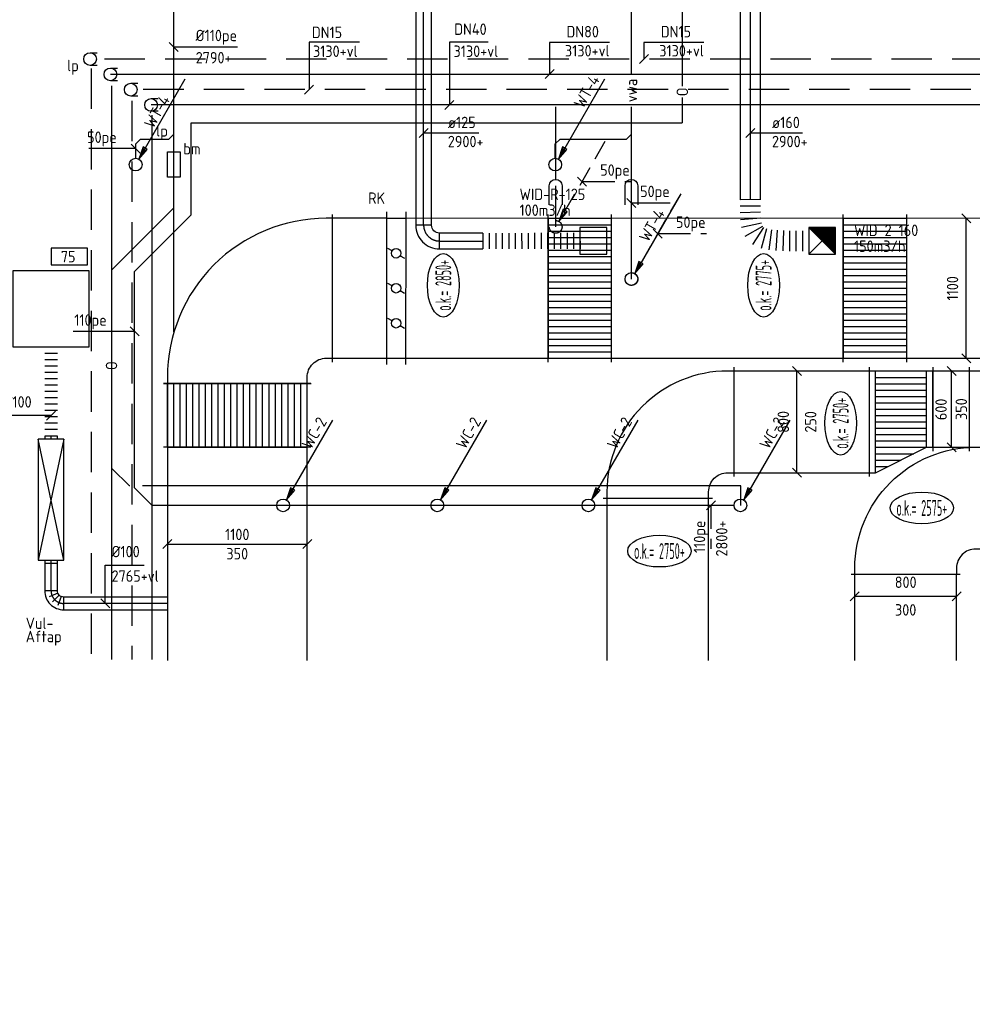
# Model space of a CAD drawing. Header units: millimetres. Extents: x 83336 to 140913, y 137697 to 176199.
# Tile 4 of 45: x 93588 to 101081, y 137697 to 145439. Entities that reach past the tile are written whole.
import ezdxf
from ezdxf.enums import TextEntityAlignment as Align

# ---------------------------------------------------------------- set-up
doc = ezdxf.new("R2010")
doc.units = ezdxf.units.MM
doc.header["$LTSCALE"] = 50
for name, pattern in [('CENTER2', [28.575, 19.05, -3.175, 3.175, -3.175]), ('DASHED2', [9.525, 6.35, -3.175]), ('HIDDEN', [9.525, 6.35, -3.175]), ('HIDDEN2', [4.7625, 3.175, -1.5875])]:
    doc.linetypes.add(name, pattern=pattern)
doc.layers.get('0').update_dxf_attribs({"linetype": 'CONTINUOUS'})
for name, color, linetype in [('0T_BIJSCHRIFT', 7, 'CONTINUOUS'), ('WL5-----_HIDDEN', 8, 'CONTINUOUS'), ('WL52----_PIJL', 2, 'CONTINUOUS'), ('WL520000_VWA', 4, 'CONTINUOUS'), ('WL522---_ONTL', 4, 'CONTINUOUS'), ('WL5501--_GKW-A', 4, 'CONTINUOUS'), ('WL5502--_GKW-R', 4, 'HIDDEN'), ('WL5502--_SYMBOOL', 2, 'CONTINUOUS'), ('WL5611--_CV-A', 3, 'CONTINUOUS'), ('WL5611--_SYMBOOL', 2, 'CONTINUOUS'), ('WL5612--_CV-R', 3, 'DASHED2'), ('WL5771--_T_FLEX-C', 2, 'CONTINUOUS'), ('WL5771--_T_KANAAL-C', 3, 'CONTINUOUS'), ('WL5771--_T_KANAAL-H', 1, 'CONTINUOUS'), ('WL5771--_T_ORNAMENT-C', 2, 'CONTINUOUS'), ('WL5772--_R_FLEX-C', 2, 'CONTINUOUS'), ('WL5772--_R_KANAAL-C', 4, 'CONTINUOUS'), ('WL5772--_R_KANAAL-H', 1, 'CONTINUOUS'), ('WL5772--_R_ORNAMENT-C', 2, 'CONTINUOUS'), ('WL5773--_HARTLIJN', 1, 'CENTER2'), ('WM520---_MATEN-B', 1, 'CONTINUOUS'), ('WM550---_MATEN-B', 1, 'CONTINUOUS'), ('WM5502--_MATEN-B', 1, 'CONTINUOUS'), ('WM560---_MATEN-B', 1, 'CONTINUOUS'), ('WM5612--_MATEN-B', 1, 'CONTINUOUS'), ('WM570---_R_MATEN-B', 1, 'CONTINUOUS'), ('WM570---_T_MATEN-B', 1, 'CONTINUOUS'), ('WM5771--_T_MATEN-B', 1, 'CONTINUOUS'), ('WT520---_CODE', 7, 'CONTINUOUS'), ('WT522---_CODE', 1, 'CONTINUOUS'), ('WT530---_CODE', 7, 'CONTINUOUS'), ('WT5771--_BIJSCHRIFT', 7, 'CONTINUOUS')]:
    doc.layers.add(name, color=color, linetype=linetype)
doc.styles.add('LZ-MAATVOEREN', font='simplex.shx')
doc.styles.add('MAATVOERING', font='iso.shx')
doc.styles.add('NORATT', font='isocp.shx')
doc.styles.add('NORTXT', font='isocp.shx')
doc.styles.add('SA-BEMATEN', font='iso.shx')
doc.styles.add('Smalschuin', font='isocp.shx')

# ---------------------------------------------------------------- blocks, each defined once
blk = doc.blocks.new('SS52PY02')
for points in [[(7.747, 13.4112), (0.508, 0.8636), (1.8288, 2.3876), (1.1684, 2.7686), (0.508, 0.8636)], [(1.2446, 2.54), (0.7366, 1.397)], [(0.8636, 1.3462), (1.6002, 2.3368)]]:
    blk.add_lwpolyline(points)
blk.add_circle((0, 0), 1)
blk = doc.blocks.new('MVLINE')
blk.add_line((35.4, -35.4), (-35.4, 35.4))
blk = doc.blocks.new('ORN_A_')
blk.add_lwpolyline([(-0.5, 0.5), (-0.5, -0.5), (0.5, -0.5), (0.5, 0.5)], close=True)
at = {"color": 1, "style": 'LZ-MAATVOEREN', "flags": 9}
for tag, p in [('ROS_TYPE', (0.633, 0.683)), ('ROS_M3H', (0.633, 0.483)), ('ROS_ZIJDE', (0.633, 0.283)), ('ROS_STAT', (0.633, 0.083))]:
    blk.add_attdef(tag, p, '', height=0.125, dxfattribs=at)
blk = doc.blocks.new('*X281')
at = {"color": 0}
for p, q in [((0.4, -0.4), (0.4, 0.4)), ((0.45, -0.45), (0.45, 0.45)), ((0.05, -0.05), (0.05, 0.05)), ((0.1, -0.1), (0.1, 0.1)), ((0.15, -0.15), (0.15, 0.15)), ((0.2, -0.2), (0.2, 0.2)), ((0.25, -0.25), (0.25, 0.25)), ((0.3, -0.3), (0.3, 0.3)), ((0.35, -0.35), (0.35, 0.35))]:
    blk.add_line(p, q, dxfattribs=at)
blk = doc.blocks.new('ORN_T_2R')
for p, q in [((-0.5, -0.5), (0.5, 0.5)), ((-0.5, 0.5), (0.5, -0.5))]:
    blk.add_line(p, q)
blk.add_lwpolyline([(0.5, -0.5), (0.5, 0.5), (-0.5, 0.5), (-0.5, -0.5)], close=True)
for rotation in [90, 180]:
    blk.add_blockref('*X281', (0, 0), dxfattribs=dict(rotation=rotation))
at = {"color": 1, "style": 'LZ-MAATVOEREN', "flags": 9}
for tag, p in [('ROS_TYPE', (0.633, 0.683)), ('ROS_M3H', (0.633, 0.483)), ('ROS_ZIJDE', (0.633, 0.283)), ('ROS_STAT', (0.633, 0.083))]:
    blk.add_attdef(tag, p, '', height=0.125, dxfattribs=at)
blk = doc.blocks.new('OBO12500090H')
blk.add_lwpolyline([(62.5, -125, 0.414214), (-125, 62.5), (-125, -62.5, -0.414214), (-62.5, -125)], format="xyb", close=True)
at = {"invisible_edges": 15}
for points in [[(-114.1, -63.4), (-92.4, 59.7), (-125, 62.5), (-125, -62.5)], [(-103.6, -66.3), (-60.9, 51.2), (-92.4, 59.7), (-114.1, -63.4)], [(-93.8, -70.9), (-31.3, 37.4), (-60.9, 51.2), (-103.6, -66.3)], [(-84.8, -77.1), (-4.5, 18.6), (-31.3, 37.4), (-93.8, -70.9)], [(-77.1, -84.8), (18.6, -4.5), (-4.5, 18.6), (-84.8, -77.1)], [(-70.9, -93.8), (37.4, -31.3), (18.6, -4.5), (-77.1, -84.8)], [(-66.3, -103.6), (51.2, -60.9), (37.4, -31.3), (-70.9, -93.8)], [(-63.4, -114.1), (59.7, -92.4), (51.2, -60.9), (-66.3, -103.6)], [(-62.5, -125), (62.5, -125), (59.7, -92.4), (-63.4, -114.1)]]:
    blk.add_3dface(points, dxfattribs=at)
at = {"layer": 'WL5773--_HARTLIJN'}
blk.add_arc((-125, -125), 125, 0, 90, dxfattribs=at)
blk = doc.blocks.new('KARO')
for p, q in [((1, 0.5), (0, 0.5)), ((0, -0.5), (1, -0.5))]:
    blk.add_line(p, q)
at = {"layer": 'WL5773--_HARTLIJN'}
blk.add_line((0, 0), (1, 0), dxfattribs=at)
blk = doc.blocks.new('FLLINE125')
blk.add_line((0, -62.5), (0, 62.5))
blk = doc.blocks.new('OEX1250076500-0')
at = {"rotation": 180.0991736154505}
for p in [(0, 0), (51, 0.1), (102, 0.2), (152.9, 0.3), (203.9, 0.4), (254.9, 0.4), (305.9, 0.5), (356.9, 0.6), (407.8, 0.7), (458.8, 0.8), (509.8, 0.9), (560.8, 1), (611.8, 1.1), (662.7, 1.1), (713.7, 1.2), (764.7, 1.3)]:
    blk.add_blockref('FLLINE125', p, dxfattribs=at)
blk = doc.blocks.new('FLLINE160')
blk.add_line((0, -80), (0, 80))
blk = doc.blocks.new('OEX1600070900')
for p, rotation in [((0, 0), 90.2732687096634), ((0.1, -50.6), 90.2732687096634), ((0.7, -101.2), 91.42300957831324), ((3.1, -151.8), 94.41091483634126), ((9.7, -201.9), 101.6996991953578), ((26.4, -249.6), 119.1811901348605), ((60.5, -286.3), 146.7018512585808), ((106.9, -306.1), 164.6416159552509), ((156.5, -315.6), 172.6388763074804), ((206.9, -320.3), 176.4017974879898), ((257.5, -322.5), 178.3226969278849), ((308.1, -323.5), 179.3382221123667), ((358.8, -323.8), 179.8627008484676), ((409.4, -323.8), 180.1012897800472), ((460, -323.7), 180.1012897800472)]:
    blk.add_blockref('FLLINE160', p, dxfattribs=dict(rotation=rotation))
blk = doc.blocks.new('OBP1001000090H')
for p, q in [((-80.9, -53.8), (-52.2, 15.5)), ((-64.6, -64.6), (-11.6, -11.6)), ((-53.8, -80.9), (15.5, -52.2))]:
    blk.add_line(p, q)
blk.add_lwpolyline([(50, -100, 0.414214), (-100, 50), (-100, -50, -0.414214), (-50, -100)], format="xyb", close=True)
at = {"layer": 'WL5773--_HARTLIJN'}
blk.add_arc((-100, -100), 100, 0, 90, dxfattribs=at)
blk = doc.blocks.new('FLLINE100')
blk.add_line((0, -50), (0, 50))
blk = doc.blocks.new('OEX1000070000-25')
for p, rotation in [((0, 700), 270), ((0, 650), 90), ((0, 600), 90), ((0, 550), 90), ((0, 500), 90), ((0, 450), 90), ((0, 400), 90), ((0, 350), 90), ((0, 300), 90), ((0, 250), 90), ((0, 200), 90), ((0, 150), 90), ((0, 100), 90), ((0, 50), 90), ((0, 0), 90)]:
    blk.add_blockref('FLLINE100', p, dxfattribs=dict(rotation=rotation))
blk = doc.blocks.new('MVHOOGF')
blk.add_ellipse((0, 0), major_axis=(-250, 0), ratio=0.5)
at = {"color": 1, "style": 'NORATT', "width": 0.547009}
blk.add_attdef('PEILMAAT', text='', height=125, dxfattribs=at).set_placement((-200, -62.5), (200, -62.5), align=Align.FIT)
blk = doc.blocks.new('PFB_HS01')
blk.add_lwpolyline([(-1.1, 1), (0, 1, -1), (0, -1), (-1.1, -1)], format="xyb")
at = {"layer": 'WL5-----_HIDDEN'}
blk.add_circle((0, 0, 0), 1, dxfattribs=at)
blk = doc.blocks.new('KARH')
for p, q in [((1, 0.5), (0, 0.5)), ((0, 0), (0, 0)), ((1, 0), (1, 0)), ((0, -0.5), (1, -0.5))]:
    blk.add_line(p, q)
at = {"invisible_edges": 15}
blk.add_3dface([(0, 0.5), (0, -0.5), (1, -0.5), (1, 0.5)], dxfattribs=at)
blk = doc.blocks.new('VBO11003501100350505090150001-HRF')
for p, q in [((-750, 580), (-750, -580)), ((-580, -750), (580, -750))]:
    blk.add_line(p, q)
blk.add_lwpolyline([(-550, -750), (550, -750), (550, -700, 0.414214), (-700, 550), (-750, 550), (-750, -550), (-700, -550, -0.414214), (-550, -700)], format="xyb", close=True)
blk = doc.blocks.new('VS314003506003508001505050505050F')
for p, q in [((900, 170), (900, 1030)), ((-730, 100), (-70, 100)), ((730, 0), (-730, 0)), ((700, 0), (-700, 0)), ((730, 0), (-130, 0))]:
    blk.add_line(p, q)
blk.add_lwpolyline([(700, 0), (700, 50, -0.414214), (850, 200), (900, 200), (900, 1000), (850, 1000, 0.414214), (-100, 50), (-100, 0)], format="xyb", close=True)
blk.add_lwpolyline([(-700, 0), (-700, 100), (-100, 100), (-100, 0)])
blk = doc.blocks.new('ff')
at = {"layer": 'WL5771--_T_KANAAL-C'}
for p, q in [((83238.9, 147299), (82738.9, 147299)), ((83213.9, 146199), (82763.9, 145899))]:
    blk.add_line(p, q, dxfattribs=at)
at = {"layer": 'WL5771--_T_KANAAL-C', "xscale": -1, "rotation": 89.99934111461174}
blk.add_blockref('VS314003506003508001505050505050F', (82738.9, 146599), dxfattribs=at)
blk = doc.blocks.new('VV16003508003505050050LK')
for p, q in [((500, -330), (500, 530)), ((0, -330), (0, 330))]:
    blk.add_line(p, q)
blk.add_lwpolyline([(0, -300), (500, -300), (500, 500), (450, 500), (50, 300), (0, 300)], close=True)
blk = doc.blocks.new('VBO800350800350505090150001-HRF')
for p, q in [((-600, 430), (-600, -430)), ((-430, -600), (430, -600))]:
    blk.add_line(p, q)
blk.add_lwpolyline([(-400, -600), (400, -600), (400, -550, 0.414214), (-550, 400), (-600, 400), (-600, -400), (-550, -400, -0.414214), (-400, -550)], format="xyb", close=True)
blk = doc.blocks.new('VV31100350110025005000GB')
for p, q in [((0, -580), (0, 580)), ((500, -580), (500, 580))]:
    blk.add_line(p, q)
blk.add_lwpolyline([(0, -550), (500, -550), (500, 550), (0, 550)], close=True)
at = {"layer": 'WL5772--_R_KANAAL-H'}
for p, q in [((0, 500), (500, 500)), ((0, 450), (500, 450)), ((0, 400), (500, 400)), ((0, 350), (500, 350)), ((0, 300), (500, 300)), ((0, 250), (500, 250)), ((0, 200), (500, 200)), ((0, 150), (500, 150)), ((0, 100), (500, 100)), ((0, 50), (500, 50)), ((0, 0), (500, 0)), ((0, -50), (500, -50)), ((0, -100), (500, -100)), ((0, -150), (500, -150)), ((0, -200), (500, -200)), ((0, -250), (500, -250)), ((0, -300), (500, -300)), ((0, -350), (500, -350)), ((0, -400), (500, -400)), ((0, -450), (500, -450)), ((0, -500), (500, -500))]:
    blk.add_line(p, q, dxfattribs=at)
blk = doc.blocks.new('VSE1100350110035001500i')
for p, q in [((-600, 150), (600, 150)), ((-550, 0), (-550, 150)), ((550, 0), (550, 150)), ((-600, 0), (600, 0))]:
    blk.add_line(p, q)
at = {"layer": 'WL5772--_R_KANAAL-H'}
for p, q in [((-256.2, 107.5), (-237.5, 140)), ((18.8, 107.5), (37.5, 140)), ((293.8, 107.5), (312.5, 140)), ((-293.8, 42.5), (-312.5, 10)), ((-18.8, 42.5), (-37.5, 10)), ((256.2, 42.5), (237.5, 10))]:
    blk.add_line(p, q, dxfattribs=at)
for centre in [(-275, 75), (0, 75), (275, 75)]:
    blk.add_circle(centre, 37.5, dxfattribs=at)
at = {"color": 1, "style": 'NORATT', "flags": 8}
blk.add_attdef('KLEP-SECTIE', (650, 150), '', height=90, dxfattribs=at)
blk = doc.blocks.new('ODE10000100000')
for p, q in [((975, 100), (25, 100)), ((25, 100), (25, -100)), ((975, -100), (975, 100)), ((25, 50), (0, 50)), ((0, 50), (0, -50)), ((1000, 50), (975, 50)), ((1000, -50), (1000, 50)), ((0, -50), (25, -50)), ((975, -50), (1000, -50)), ((25, -100), (975, -100))]:
    blk.add_line(p, q)
at = {"layer": 'WL5771--_T_KANAAL-H'}
for p, q in [((25, -100), (975, 100)), ((975, -100), (25, 100))]:
    blk.add_line(p, q, dxfattribs=at)
at = {"layer": 'WL5773--_HARTLIJN'}
for p, q in [((0, 0), (25, 0)), ((975, 0), (1000, 0))]:
    blk.add_line(p, q, dxfattribs=at)

msp = doc.modelspace()

# ---------------------------------------------------------------- linework, layer by layer
for p, q in [((94750, 144200), (94750, 144400)), ((94750, 144400), (94850, 144400)), ((94850, 144400), (94850, 144200)), ((94850, 144200), (94750, 144200))]:
    msp.add_line(p, q)
at = {"layer": 'WL52----_PIJL', "color": 1, "linetype": 'HIDDEN2', "elevation": -0.00245}
for points in [[(98191.05314, 144480.28151), (97829.10314, 143852.90151), (97895.14314, 143929.10151), (97862.12314, 143948.15151), (97829.10314, 143852.90151)], [(98787.35, 144070.56), (98425.4, 143443.18), (98491.44, 143519.38), (98458.42, 143538.43), (98425.4, 143443.18)], [(97865.93314, 143936.72151), (97840.53314, 143879.57151)], [(97846.88314, 143877.03151), (97883.71314, 143926.56151)], [(98462.23, 143527), (98436.83, 143469.85)], [(98443.18, 143467.31), (98480.01, 143516.84)]]:
    msp.add_lwpolyline(points, dxfattribs=at)
at = {"layer": 'WL52----_PIJL', "color": 1, "linetype": 'HIDDEN2'}
for centre in [(97803.70314, 143809.72151, -0.00245), (98400, 143400, -0.00245)]:
    msp.add_circle(centre, 50, dxfattribs=at)
at = {"layer": 'WL520000_VWA'}
for p, q in [((98400, 145017.14286), (98400, 146922)), ((94800, 142985), (94800, 145692)), ((98400, 144550), (98400, 144747.14286)), ((94538, 144500), (94762, 144500)), ((94800, 144538), (94762, 144500)), ((97838, 144500), (98362, 144500)), ((98400, 144538), (98362, 144500)), ((98400, 143450), (98400, 144550)), ((94500, 144350), (94500, 144462)), ((97800, 144350), (97800, 144462))]:
    msp.add_line(p, q, dxfattribs=at)
at = {"layer": 'WL520000_VWA', "color": 4}
for p, q in [((97803.70314, 144183.7333, -0.00245), (97803.70314, 144753.80411, -0.00245)), ((98400, 144183.7333, -0.00245), (98400, 144753.80411, -0.00245)), ((94936.52114, 143905.65724, -0.00245), (94936.52114, 144629.15768, -0.00245)), ((94800, 143958.64568, -0.00245), (94800, 144449.83317, -0.00245)), ((97803.70314, 143809.72151, -0.00245), (97803.70314, 144133.7333, -0.00245)), ((98400, 143400, -0.00245), (98400, 144133.7333, -0.00245)), ((94312.89262, 143471.5383, -0.00245), (94800, 143958.64568, -0.00245)), ((94491.02351, 143460.15961, -0.00245), (94936.52114, 143905.65724, -0.00245)), ((94312.89262, 142808.34606, -0.00245), (94312.89262, 143471.5383, -0.00245)), ((94491.02351, 141758.43, -0.00245), (94491.02351, 143460.15961, -0.00245)), ((94312.89262, 141910.8801, -0.00245), (94312.89262, 142599.14837, -0.00245)), ((94312.89262, 141910.8801, -0.00245), (94451.32262, 141772.4501, -0.00245)), ((94452.6654, 141772.4501, -0.00245), (94451.32262, 141772.4501, -0.00245)), ((99260, 141772.4501), (94552.74328, 141772.4501, -0.00245)), ((99260, 141620), (99260, 141772.4501)), ((94491.02351, 141758.43, -0.00245), (94629.45351, 141620, -0.00245)), ((99207.97441, 141620, -0.00245), (94629.45351, 141620, -0.00245))]:
    msp.add_line(p, q, dxfattribs=at)
at = {"layer": 'WL520000_VWA', "extrusion": (0, 0, -1)}
for p, q in [((94538, 144500), (94500, 144462)), ((97838, 144500), (97800, 144462))]:
    msp.add_line(p, q, dxfattribs=at)
at = {"layer": 'WL520000_VWA', "elevation": -0.00245}
for points in [[(97753.70314, 143983.7333), (97753.70314, 144133.7333, -1), (97853.70314, 144133.7333), (97853.70314, 143983.7333)], [(98350, 143983.7333), (98350, 144133.7333, -1), (98450, 144133.7333), (98450, 143983.7333)]]:
    msp.add_lwpolyline(points, format="xyb", dxfattribs=at)
at = {"layer": 'WL522---_ONTL'}
for p, q in [((98800, 146860), (98800, 144916.42857)), ((98800, 144826.42857), (98800, 144629.15768)), ((94936.52114, 144629.15768, -0.00245), (98800, 144629.15768))]:
    msp.add_line(p, q, dxfattribs=at)
at = {"layer": 'WL5501--_GKW-A'}
for p, q in [((104860.02972, 145009.10249), (94301.46279, 145009.10249)), ((94310.2469, 144917.78075), (94310.2469, 140407.42532))]:
    msp.add_line(p, q, dxfattribs=at)
at = {"layer": 'WL5502--_GKW-R'}
for p, q in [((105050.20972, 145129.10249), (94141.46279, 145129.10249)), ((94150.2469, 145055.46934), (94150.2469, 140407.42532))]:
    msp.add_line(p, q, dxfattribs=at)
at = {"layer": 'WL5611--_CV-A'}
for p, q in [((105210.02972, 144769.10249), (94621.46279, 144769.10249)), ((94630.2469, 140407.42532), (94630.2469, 144688.11902))]:
    msp.add_line(p, q, dxfattribs=at)
at = {"layer": 'WL5612--_CV-R'}
for p, q in [((105355.03892, 144889.10249), (94461.46279, 144889.10249)), ((94470.2469, 144800.76533), (94470.2469, 140407.42532))]:
    msp.add_line(p, q, dxfattribs=at)
at = {"layer": 'WL5771--_T_KANAAL-C'}
for p, q in [((98207.12378, 141676.64975), (98207.11702, 140400)), ((99007.11702, 140400), (99007.12378, 141676.64551)), ((100156.87772, 140400), (100156.87983, 141076.63843)), ((100956.87772, 140400), (100956.87983, 141076.62923))]:
    msp.add_line(p, q, dxfattribs=at)
at = {"layer": 'WL5771--_T_KANAAL-C', "invisible_edges": 15}
msp.add_3dface([(98207.11068, 139203.68072), (99007.11068, 139203.67648), (99007.12378, 141676.64551), (98207.12378, 141676.64975)], dxfattribs=at)
at = {"layer": 'WL5771--_T_KANAAL-H'}
for p, q in [((100320.51045, 141876.62307), (100320.51045, 142676.62307)), ((100320.51045, 142626.62307), (100720.51045, 142626.62307)), ((100720.51045, 142076.62364), (100720.51045, 142676.62307)), ((100320.51045, 142576.62307), (100720.51045, 142576.62307)), ((100320.51045, 142526.62307), (100720.51045, 142526.62307)), ((100320.51045, 142476.62307), (100720.51045, 142476.62307)), ((100320.51045, 142426.62307), (100720.51045, 142426.62307)), ((100320.51045, 142376.62307), (100720.51045, 142376.62307)), ((100320.51045, 142326.62307), (100720.51045, 142326.62307)), ((100320.51045, 142276.62307), (100720.51045, 142276.62307)), ((100320.51045, 142226.62307), (100720.51045, 142226.62307)), ((100320.51045, 142176.62307), (100720.51045, 142176.62307)), ((100320.51045, 142126.62307), (100720.51045, 142126.62307)), ((100320.51045, 142076.62307), (100720.51045, 142076.62307)), ((100320.51045, 142026.62307), (100620.49953, 142026.62307)), ((100320.51045, 141976.62307), (100520.49665, 141976.62307)), ((100320.51045, 141926.62307), (100420.49378, 141926.62307))]:
    msp.add_line(p, q, dxfattribs=at)
at = {"layer": 'WL5772--_R_KANAAL-C'}
for p, q in [((94749.25714, 142577.40728), (94749.07146, 140400)), ((95849.07147, 140400), (95849.25714, 142577.31348))]:
    msp.add_line(p, q, dxfattribs=at)
at = {"layer": 'WL5772--_R_KANAAL-C', "invisible_edges": 15}
msp.add_3dface([(95849.25714, 142577.31348), (94749.25714, 142577.40728), (94748.84095, 137696.83665), (95848.84095, 137696.74285)], dxfattribs=at)
at = {"layer": 'WM520---_MATEN-B', "color": 1, "linetype": 'HIDDEN2'}
for p, q in [((98045.43348, 144131.23617, -0.00245), (97974.7228, 144201.94685, -0.00245)), ((98641.73034, 143721.51466, -0.00245), (98571.01966, 143792.22534, -0.00245)), ((94526.37885, 142952.00067, -0.00245), (94455.66817, 143022.71134, -0.00245))]:
    msp.add_line(p, q, dxfattribs=at)
at = {"layer": 'WM520---_MATEN-B', "linetype": 'HIDDEN2'}
msp.add_line((99060.35534, 141655.35534), (98989.64466, 141584.64466), dxfattribs=at)
at = {"layer": 'WM520---_MATEN-B'}
for points in [[(94800, 145225), (94900, 145225), (95300, 145225)], [(94500, 144425), (94475, 144425), (94130.34403, 144425)], [(98400, 143998.67633), (98425, 143998.67633), (98705.29734, 143998.67633)]]:
    msp.add_lwpolyline(points, dxfattribs=at)
at = {"layer": 'WM520---_MATEN-B', "color": 1, "linetype": 'HIDDEN2', "elevation": -0.00245}
for points in [[(98010.07814, 144166.59151), (98110.07814, 144166.59151), (98393.70314, 144166.59151)], [(98606.375, 143756.87), (98706.375, 143756.87), (98990, 143756.87)]]:
    msp.add_lwpolyline(points, dxfattribs=at)
at = {"layer": 'WM520---_MATEN-B', "color": 1, "linetype": 'Continuous', "elevation": -0.00245}
msp.add_lwpolyline([(94491.02351, 142987.35601), (94294.29836, 142987.35601), (94009.29836, 142987.35601)], dxfattribs=at)
at = {"layer": 'WM520---_MATEN-B', "color": 1, "linetype": 'HIDDEN2'}
msp.add_lwpolyline([(99025, 141620), (99025, 141595), (99025, 141279.60275)], dxfattribs=at)
at = {"layer": 'WM550---_MATEN-B'}
for p, q in [((97755.51931, 145260.99362), (97755.51931, 145008.92889)), ((98497.55473, 145260.99362), (98497.55473, 145130.13755))]:
    msp.add_line(p, q, dxfattribs=at)
for points in [[(98226.92005, 145260.99362), (97755.51931, 145260.99362)], [(98968.95547, 145260.99362), (98497.55473, 145260.99362)]]:
    msp.add_lwpolyline(points, dxfattribs=at)
at = {"layer": 'WM5612--_MATEN-B'}
for p, q in [((95863.94272, 145262.24118), (95863.94272, 144890.13755)), ((96967.78934, 145262.16833), (96967.78934, 144769.10249))]:
    msp.add_line(p, q, dxfattribs=at)
for points in [[(96259.86489, 145262.24118), (95863.94272, 145262.24118)], [(97273.20001, 145262.16833), (96967.78934, 145262.16833)]]:
    msp.add_lwpolyline(points, dxfattribs=at)
at = {"layer": 'WM570---_R_MATEN-B'}
msp.add_lwpolyline([(96765, 144548.67633), (96905.29734, 144548.67633), (97198.31432, 144548.67633)], dxfattribs=at)
at = {"layer": 'WM570---_T_MATEN-B'}
msp.add_lwpolyline([(99335, 144548.67633), (99455.29734, 144548.67633), (99744.65726, 144548.67633)], dxfattribs=at)
at = {"layer": 'WM5771--_T_MATEN-B'}
for points in [[(101032.95664, 142776.87575), (101033.0434, 143876.87574)], [(99701.87167, 141876.63535), (99701.88087, 142676.63535)], [(100918.65602, 142076.62136), (100918.66292, 142676.62136)], [(93834.09761, 142326.20059), (93731.52789, 142326.20059), (93426.41797, 142326.20059)], [(94748.91846, 141315.44515), (95848.91846, 141315.35134)], [(94260.32276, 140848.74196), (94260.34838, 141149.18221), (94565.4583, 141149.15619)], [(100156.87983, 140905.59612), (100956.87983, 140905.59612)]]:
    msp.add_lwpolyline(points, dxfattribs=at)
msp.add_lwpolyline([(93835.4563, 143511.60344), (94121.00278, 143511.60344), (94121.00278, 143642.64533), (93835.4563, 143642.64533)], close=True, dxfattribs=at)

# ---------------------------------------------------------------- block references
at = {"layer": 'WL52----_PIJL', "xscale": 50, "yscale": 50, "zscale": 50}
for p in [(94500, 144300), (97800, 144300), (98400, 143400), (95660, 141620), (96872.78246, 141620), (98061.37858, 141620), (99257.21014, 141620)]:
    msp.add_blockref('SS52PY02', p, dxfattribs=at)
at = {"layer": 'WL5502--_SYMBOOL', "xscale": 50, "yscale": 50, "zscale": 50, "rotation": 180}
for p in [(94141.46279, 145129.10249), (94301.46279, 145008.86635)]:
    msp.add_blockref('PFB_HS01', p, dxfattribs=at)
at = {"layer": 'WL5611--_SYMBOOL', "xscale": 50, "yscale": 50, "zscale": 50, "rotation": 180}
for p in [(94461.46279, 144889.10249), (94621.46279, 144768.86635)]:
    msp.add_blockref('PFB_HS01', p, dxfattribs=at)
at = {"layer": 'WL5771--_T_FLEX-C'}
msp.add_blockref('OEX1600070900', (99335, 144023.67633), dxfattribs=at)
at = {"layer": 'WL5771--_T_KANAAL-C'}
for name, p, xscale, yscale, zscale, rotation in [('KARO', (99335, 144023.67633), 1580, 160, 160, 90), ('KARH', (100270.50585, 142276.62882), 1063.375170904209, 800, 350, 179.9993411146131), ('KARH', (101056.89478, 142376.61977), 286.3877787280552, 600, 350, 179.9993411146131)]:
    msp.add_blockref(name, p, dxfattribs=dict(at, xscale=xscale, yscale=yscale, zscale=zscale, rotation=rotation))
for name, p, rotation in [('VBO800350800350505090150001-HRF', (98607.13068, 142276.64763), 89.99934111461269), ('VV16003508003505050050LK', (100770.507, 142376.62307), 179.9993411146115)]:
    msp.add_blockref(name, p, dxfattribs=dict(at, rotation=rotation))
msp.add_blockref('ff', (18417.985, -4622.36708), dxfattribs=at)
at = {"layer": 'WL5771--_T_ORNAMENT-C', "xscale": 210, "yscale": 210, "rotation": 270}
msp.add_blockref('ORN_T_2R', (99900, 143699.99996), dxfattribs=at)
at = {"layer": 'WL5772--_R_FLEX-C'}
for name, p in [('OEX1250076500-0', (97230.29734, 143698.67633)), ('OEX1000070000-25', (93834.09761, 142165.5))]:
    msp.add_blockref(name, p, dxfattribs=at)
at = {"layer": 'WL5772--_R_KANAAL-C'}
for name, p, xscale, yscale, zscale, rotation in [('KARO', (96765, 143823.67633), 2336.323667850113, 125, 125, 90), ('KARH', (96473.78742, 143327.26022), 424.4663281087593, 1100, 350, 179.9951141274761), ('KARH', (101799.89875, 143326.80604), 5176.11134641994, 1100, 350, 179.9951141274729), ('KARO', (93834.09761, 140948.75038), 216.7496180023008, 100, 100, 90), ('KARO', (94749.10973, 140848.70028), 815.012121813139, 100, 100, 180)]:
    msp.add_blockref(name, p, dxfattribs=dict(at, xscale=xscale, yscale=yscale, zscale=zscale, rotation=rotation))
for name, p, rotation in [('VBO11003501100350505090150001-HRF', (95299.3211, 143327.36037), 89.99511412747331), ('VSE1100350110035001500i', (96473.78742, 143327.26022), 269.9951141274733), ('OBO12500090H', (96765, 143698.67633), 180), ('VV31100350110025005000GB', (95298.80416, 142077.36041), 89.99511412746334), ('ODE10000100000', (93834.09761, 141165.5), 90), ('OBP1001000090H', (93834.09761, 140848.75038), 180)]:
    msp.add_blockref(name, p, dxfattribs=dict(at, rotation=rotation))
for p in [(97743.91921, 143327.05123), (100064.95553, 143327.05123)]:
    msp.add_blockref('VV31100350110025005000GB', p, dxfattribs=at)
at = {"layer": 'WL5772--_R_KANAAL-C', "xscale": 340.2973409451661, "yscale": 125, "zscale": 125}
msp.add_blockref('KARO', (96890, 143698.67633), dxfattribs=at)
at = {"layer": 'WL5772--_R_ORNAMENT-C'}
for p, xscale, yscale, zscale in [((98100, 143699.99996), 210, 210, 210), ((93834.09761, 143165.5), 600, 600, 600)]:
    msp.add_blockref('ORN_A_', p, dxfattribs=dict(at, xscale=xscale, yscale=yscale, zscale=zscale))
at = {"layer": 'WM520---_MATEN-B'}
for p in [(94800, 145225), (94500, 144425), (98400, 143998.67633)]:
    msp.add_blockref('MVLINE', p, dxfattribs=at)
at = {"layer": 'WM550---_MATEN-B', "rotation": 270}
for p in [(98497.55473, 145129.10249), (97755.51931, 145011.66233)]:
    msp.add_blockref('MVLINE', p, dxfattribs=at)
at = {"layer": 'WM5502--_MATEN-B', "rotation": 270}
for p in [(95863.94272, 144890.13755), (96967.78934, 144769.10249)]:
    msp.add_blockref('MVLINE', p, dxfattribs=at)
at = {"layer": 'WM570---_R_MATEN-B', "rotation": 90}
msp.add_blockref('MVLINE', (96765, 144548.67633), dxfattribs=at)
at = {"layer": 'WM570---_T_MATEN-B', "rotation": 90}
msp.add_blockref('MVLINE', (99335, 144548.67633), dxfattribs=at)
at = {"layer": 'WM5771--_T_MATEN-B'}
for p, rotation in [((101033.0434, 143876.87574), 179.9954809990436), ((101032.95664, 142776.87575), 179.9954809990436), ((99701.88087, 142676.63535), 179.9993411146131), ((100918.66292, 142676.62136), 179.999341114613), ((93834.09761, 142326.20059), 90), ((100918.65602, 142076.62136), 179.999341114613), ((99701.87167, 141876.63535), 179.9993411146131), ((94748.95284, 141315.44514), 89.99511412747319), ((95848.95283, 141315.35134), 89.99511412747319), ((100156.87983, 140905.59612), 90), ((100956.87983, 140905.59612), 90), ((94260.32276, 140848.74196), 179.9951141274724)]:
    msp.add_blockref('MVLINE', p, dxfattribs=dict(at, rotation=rotation))
ref = msp.add_blockref('MVHOOGF', (96919.66798, 143350.36669), dxfattribs=dict(at, rotation=90))
ref.add_attrib('PEILMAAT', 'o.k.= 2850+', dxfattribs={"layer": '0', "color": 2, "height": 125, "rotation": 90, "style": 'NORATT', "width": 0.496124}).set_placement((96982.16798, 143150.36669), (96982.16798, 143550.36669), align=Align.FIT)
ref = msp.add_blockref('MVHOOGF', (99439.54051, 143350.36669), dxfattribs=dict(at, rotation=90))
ref.add_attrib('PEILMAAT', 'o.k.= 2775+', dxfattribs={"layer": '0', "color": 2, "height": 125, "rotation": 90, "style": 'NORATT', "width": 0.496124}).set_placement((99502.04051, 143150.36669), (99502.04051, 143550.36669), align=Align.FIT)
ref = msp.add_blockref('MVHOOGF', (100045.40991, 142265.90513), dxfattribs=dict(at, rotation=90))
ref.add_attrib('PEILMAAT', 'o.k.= 2750+', dxfattribs={"layer": '0', "color": 2, "height": 125, "rotation": 90, "style": 'NORATT', "width": 0.496124}).set_placement((100107.90991, 142065.90513), (100107.90991, 142465.90513), align=Align.FIT)
ref = msp.add_blockref('MVHOOGF', (100684.1652, 141599.95999), dxfattribs=at)
ref.add_attrib('PEILMAAT', 'o.k.= 2575+', dxfattribs={"layer": '0', "color": 2, "height": 125, "style": 'NORATT', "width": 0.496124}).set_placement((100484.1652, 141537.45999), (100884.1652, 141537.45999), align=Align.FIT)
ref = msp.add_blockref('MVHOOGF', (98620.13827, 141260.53222), dxfattribs=at)
ref.add_attrib('PEILMAAT', 'o.k.= 2750+', dxfattribs={"layer": '0', "color": 2, "height": 125, "style": 'NORATT', "width": 0.496124}).set_placement((98420.13827, 141198.03222), (98820.13827, 141198.03222), align=Align.FIT)

# ---------------------------------------------------------------- texts
at = {"layer": '0T_BIJSCHRIFT', "color": 1, "style": 'MAATVOERING'}
msp.add_text('bm', height=90, dxfattribs=at).set_placement((94875, 144425), align=Align.MIDDLE_LEFT)
at = {"layer": 'WM520---_MATEN-B', "color": 1, "style": 'MAATVOERING'}
for s, p in [('%%c110pe', (94972, 145270)), ('2790+', (94972, 145095))]:
    msp.add_text(s, height=90, dxfattribs=at).set_placement(p)
at = {"layer": 'WM520---_MATEN-B', "style": 'MAATVOERING'}
for p in [(97980.39838, 144757.71511), (94600, 144600), (98492.89838, 143706.16067)]:
    msp.add_text('WT-4', height=90, rotation=60, dxfattribs=at).set_placement(p, align=Align.MIDDLE_LEFT)
at = {"layer": 'WM520---_MATEN-B', "color": 1, "style": 'MAATVOERING'}
for p in [(94351.0127, 144470), (98701.0127, 144043.67633)]:
    msp.add_text('50pe', height=90, dxfattribs=at).set_placement(p, align=Align.RIGHT)
at = {"layer": 'WM520---_MATEN-B', "color": 1, "linetype": 'HIDDEN2', "style": 'MAATVOERING'}
for p in [(98153.70314, 144211.59151, -0.00245), (98750, 143801.87, -0.00245)]:
    msp.add_text('50pe', height=90, dxfattribs=at).set_placement(p)
msp.add_text('110pe', height=90, dxfattribs=at).set_placement((94271.79836, 143032.35601, -0.00245), align=Align.RIGHT)
at = {"layer": 'WM520---_MATEN-B', "color": 1, "linetype": 'Continuous', "style": 'MAATVOERING'}
for p in [(95840.39838, 142077.71511), (97053.18083, 142077.71511), (98241.77696, 142077.71511), (99440.39838, 142077.71511)]:
    msp.add_text('WC-2', height=90, rotation=60, dxfattribs=at).set_placement(p, align=Align.MIDDLE_LEFT)
at = {"layer": 'WM520---_MATEN-B', "color": 1, "linetype": 'HIDDEN2', "style": 'MAATVOERING'}
for s, p in [('110pe', (98980, 141500.27142)), ('2800+', (99155, 141500.27142))]:
    msp.add_text(s, height=90, rotation=90, dxfattribs=at).set_placement(p, align=Align.RIGHT)
at = {"layer": 'WM550---_MATEN-B', "style": 'NORTXT'}
for s, p in [('DN80', (97888.43274, 145299.9612)), ('DN15', (98630.46815, 145299.9612)), ('lp', (93960.86131, 145033.90867))]:
    msp.add_text(s, height=90, dxfattribs=at).set_placement(p)
at = {"layer": 'WM5502--_MATEN-B', "style": 'NORTXT'}
for s, p in [('3130+vl', (95894.71184, 145145.93571)), ('3130+vl', (97000.62172, 145145.93571)), ('3130+vl', (97876.56339, 145149.6076)), ('3130+vl', (98618.59881, 145149.6076)), ('lp', (94661.7786, 144520.30781))]:
    msp.add_text(s, height=90, dxfattribs=at).set_placement(p)
at = {"layer": 'WM560---_MATEN-B', "style": 'NORTXT'}
for s, p in [('DN40', (97005.53927, 145319.45339)), ('DN15', (95885.72843, 145294.13018))]:
    msp.add_text(s, height=90, dxfattribs=at).set_placement(p)
at = {"layer": 'WM570---_R_MATEN-B', "color": 1, "style": 'NORTXT'}
for s, p in [('ø125', (96955.29734, 144586.17633)), ('2900+', (96955.29734, 144436.17633))]:
    msp.add_text(s, height=90, dxfattribs=at).set_placement(p)
at = {"layer": 'WM570---_T_MATEN-B', "color": 1, "style": 'NORTXT'}
for s, p in [('ø160', (99505.29734, 144586.17633)), ('2900+', (99505.29734, 144436.17633))]:
    msp.add_text(s, height=90, dxfattribs=at).set_placement(p)
at = {"layer": 'WM5771--_T_MATEN-B', "style": 'NORTXT'}
for s, p in [('RK', (96394.9212, 144035.92554)), ('75', (93968.99854, 143576.20144))]:
    msp.add_text(s, height=90, dxfattribs=at).set_placement(p, align=Align.MIDDLE)
for s, rotation, p in [('1100', 89.995480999, (100970.50002, 143326.88067)), ('600', 89.999341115, (100880.27092, 142374.76826)), ('350', 89.999341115, (101039.62937, 142376.61961)), ('800', 89.999341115, (99639.37627, 142276.63607)), ('250', 89.999341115, (99854.37627, 142276.6336)), ('1100', 359.995114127, (95298.95817, 141346.46651)), ('350', 359.995114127, (95298.95817, 141194.84445))]:
    msp.add_text(s, height=90, rotation=rotation, dxfattribs=at).set_placement(p, align=Align.CENTER)
msp.add_text('%%c100', height=90, dxfattribs=at).set_placement((93681.52789, 142388.70059), align=Align.RIGHT)
for s, p in [('%%c100', (94310.35371, 141211.67795)), ('2765+vl', (94310.35371, 141018.90463)), ('Vul-', (93634.98752, 140648.6879)), ('Aftap', (93634.98752, 140543.87738))]:
    msp.add_text(s, height=90, rotation=359.995114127, dxfattribs=at).set_placement(p)
for s, p in [('800', (100556.87983, 140970.63672)), ('300', (100556.87983, 140753.09612))]:
    msp.add_text(s, height=90, dxfattribs=at).set_placement(p, align=Align.CENTER)
at = {"layer": 'WT520---_CODE', "color": 1, "style": 'SA-BEMATEN'}
msp.add_text('vwa', height=90, rotation=90, dxfattribs=at).set_placement((98400, 144882.14286), align=Align.MIDDLE)
at = {"layer": 'WT522---_CODE', "color": 1, "style": 'SA-BEMATEN'}
msp.add_text('O', height=90, rotation=90, dxfattribs=at).set_placement((98800, 144871.42857), align=Align.MIDDLE)
at = {"layer": 'WT530---_CODE', "color": 2, "linetype": 'HIDDEN2', "style": 'SA-BEMATEN'}
msp.add_text('O', height=90, rotation=90, dxfattribs=at).set_placement((94309.52939, 142718.82319, -0.00245), align=Align.MIDDLE)
at = {"layer": 'WT5771--_BIJSCHRIFT', "color": 1, "style": 'Smalschuin'}
for s, p in [('WID-R-125', (97519.18386, 144066.18343)), ('100m3/h', (97519.18386, 143941.18343)), ('WID-2-160', (100150.37904, 143782.88303)), ('150m3/h', (100150.37904, 143657.88303))]:
    msp.add_text(s, height=90, dxfattribs=at).set_placement(p, align=Align.MIDDLE_LEFT)

doc.saveas('drawing.dxf')
